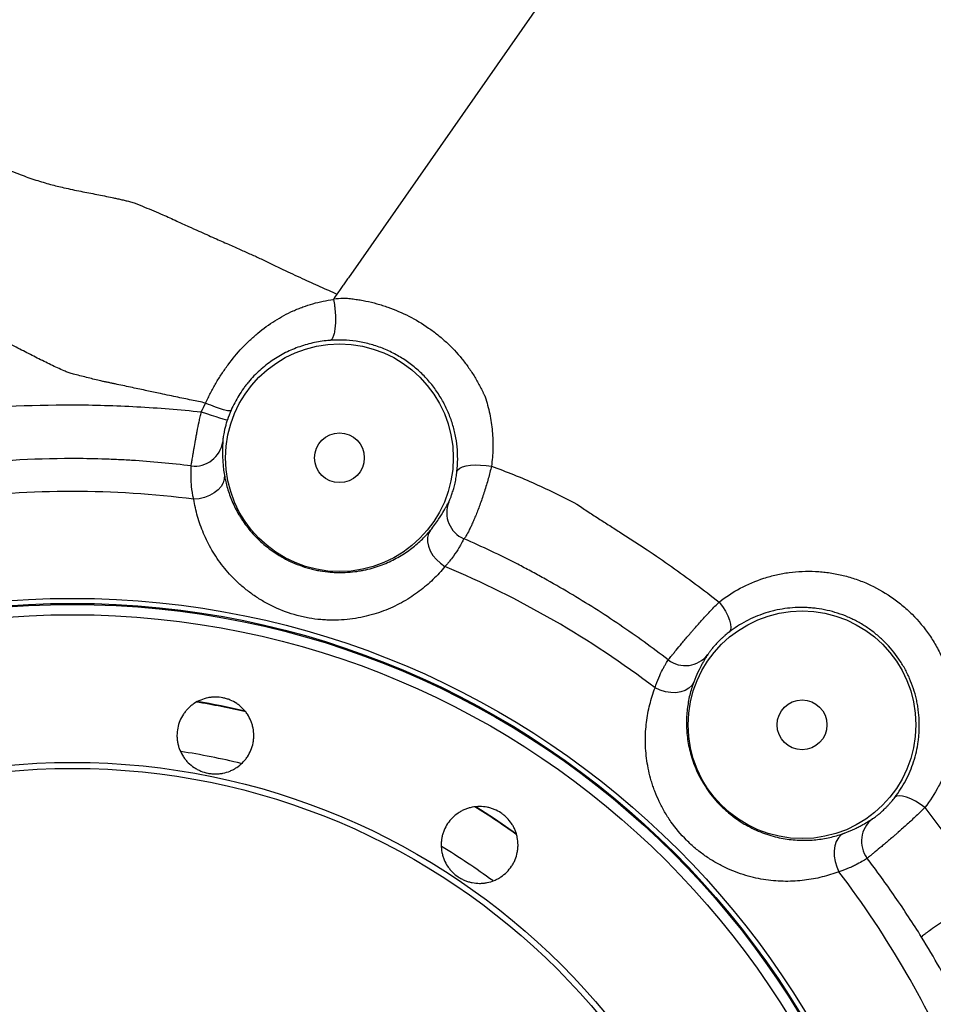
# Model space of a CAD drawing. Header units: millimetres. Extents: x 5255 to 12005, y 4675 to 12925.
# Tile 13 of 15: x 8162 to 9767, y 9466 to 11195. Entities that reach past the tile are written whole.
import ezdxf

# ---------------------------------------------------------------- set-up
doc = ezdxf.new("R2010")
doc.units = ezdxf.units.MM
doc.header["$LTSCALE"] = 5

msp = doc.modelspace()

# ---------------------------------------------------------------- linework, layer by layer
at = {"color": 7, "linetype": 'Continuous', "lineweight": 25}
msp.add_line((9142.3, 11319.7), (8739.3, 10742), dxfattribs=at)
at = {"color": 7, "linetype": 'Continuous', "lineweight": 25, "flags": 128}
for points in [[(8481, 10506.5), (8489.9, 10503.5), (8498.4, 10500.7), (8506.2, 10498.2), (8513, 10496.1), (8518.7, 10494.3), (8522.9, 10493.1), (8525.6, 10492.4), (8526.7, 10492.3)], [(8930.1, 10401.7), (8931.5, 10404.7), (8934.8, 10407.4), (8939.7, 10409.7), (8946.1, 10411.5), (8953.7, 10412.6), (8962.3, 10413.2), (8971.5, 10413.1), (8981.1, 10412.4), (8990.6, 10411.1)], [(8521.5, 10395.6), (8521.4, 10388.9), (8519.5, 10382.1), (8515.8, 10375.5), (8510.4, 10369.4), (8503.6, 10364), (8495.6, 10359.6), (8486.7, 10356.2), (8477.3, 10354), (8467.6, 10353.1)], [(8883.5, 10298.6), (8880.2, 10292.7), (8878.5, 10285.9), (8878.4, 10278.3), (8880, 10270.4), (8883.2, 10262.3), (8887.9, 10254.4), (8894, 10247.1), (8901.1, 10240.5), (8909, 10234.9)], [(9390.4, 10172.4), (9396.4, 10164.4), (9401.6, 10156.2), (9405.9, 10148.1), (9409, 10140.4), (9410.8, 10133.4), (9411.3, 10127.5), (9410.4, 10122.8), (9408.2, 10119.6)], [(9345.9, 10031.6), (9342.5, 10025.8), (9337.4, 10020.9), (9330.9, 10017.1), (9323.2, 10014.5), (9314.7, 10013.2), (9305.5, 10013.4), (9296.1, 10014.9), (9286.8, 10017.7), (9278, 10021.8)], [(9751.8, 9811.3), (9743.8, 9817.2), (9735.5, 9822.4), (9727.4, 9826.7), (9719.8, 9829.8), (9712.9, 9831.6), (9707, 9832.1), (9702.4, 9831.2), (9699.2, 9829.1)], [(9611, 9766.6), (9605.1, 9763.2), (9600.2, 9758.1), (9596.4, 9751.6), (9593.8, 9743.9), (9592.6, 9735.3), (9592.7, 9726.2), (9594.2, 9716.8), (9597.1, 9707.5), (9601.1, 9698.7)]]:
    msp.add_lwpolyline(points, dxfattribs=at)
at = {"color": 8, "linetype": 'Continuous', "lineweight": 25, "flags": 128}
msp.add_lwpolyline([(8963.2, 9813), (8995.8, 9792.1), (9034.9, 9765.1)], dxfattribs=at)
at = {"color": 7, "linetype": 'Continuous', "lineweight": 25}
for centre, radius in [((8723.6, 10425.9), 200), ((8723.6, 10425.9), 43.7), ((8254.5, 8675.2), 1503.7), ((8254.5, 8675.2), 1494.9), ((8254.5, 8675.2), 1493), ((9536.2, 9956.8), 200), ((8254.5, 8675.2), 1475), ((9536.2, 9956.8), 43.8), ((8254.5, 8675.2), 1215.5), ((8254.5, 8675.2), 1205)]:
    msp.add_circle(centre, radius, dxfattribs=at)
for centre, radius, start, end in [((8469.1, 10461.2), 50, 263.1096, 351.8908), ((8254.5, 8675.2), 1691.4, 82.7628, 97.2372), ((8962, 10329.5), 50, 158.1364, 246.8558), ((8254.5, 8675.2), 1691.4, 52.7628, 67.2372), ((9331.3, 10110.4), 49.6, 232.6529, 322.2901), ((9690.2, 9752.2), 49.6, 127.755, 217.2976), ((8254.5, 8675.2), 1691.4, 22.7628, 37.2372)]:
    msp.add_arc(centre, radius, start, end, dxfattribs=at)
at = {"color": 8, "linetype": 'Continuous', "lineweight": 25}
for radius, start, end in [(1339.3, 76.8362, 80.6567), (1340.5, 76.9109, 80.5893), (1249.3, 76.2655, 81.2493), (1339.3, 54.3314, 58.1495), (1249.3, 53.7748, 58.7299)]:
    msp.add_arc((8254.5, 8675.2), radius, start, end, dxfattribs=at)
at = {"color": 7, "linetype": 'Continuous', "lineweight": 25}
for points, knots in [([(11315, 10550.6), (11294.1, 10589.7), (11252.8, 10667.1), (11186.9, 10779.7), (11119.2, 10888.9), (11048.1, 10993.6), (10973.8, 11093.2), (10898.5, 11185.8), (10823.2, 11271.8), (10748.7, 11351.9), (10673.5, 11428.2), (10597.9, 11500.7), (10515.5, 11575.7), (10426.3, 11652.3), (10330.4, 11729.8), (10235.4, 11802.1), (10141.9, 11869.8), (10051.2, 11933), (9963.6, 11992.4), (9879.9, 12048.2), (9800.1, 12101.3), (9749.5, 12137.2), (9724.8, 12154.7)], [0, 0, 0, 0, 0.0580988, 0.1149643, 0.1710037, 0.2264109, 0.2808038, 0.3338962, 0.382793, 0.4305938, 0.4773656, 0.5231311, 0.5678848, 0.6233805, 0.6772649, 0.729475, 0.7798889, 0.8284797, 0.8744424, 0.9185774, 0.9604163, 1, 1, 1, 1]), ([(8488.7, 10522), (8489, 10522.8), (8489.4, 10523.5), (8490, 10525), (8491.1, 10527.2), (8493.5, 10532.4), (8495.7, 10536.7), (8500.1, 10545.3), (8503.2, 10551), (8509.8, 10562.2), (8513.2, 10567.7), (8520.3, 10578.6), (8524.1, 10583.9), (8535.7, 10599.6), (8543.9, 10609.5), (8556.9, 10623.4), (8561.4, 10627.9), (8568.3, 10634.4), (8570.7, 10636.5), (8575.4, 10640.7), (8577.8, 10642.8), (8589.9, 10652.8), (8599.9, 10660.1), (8620.6, 10673.1), (8631.3, 10678.9), (8645.2, 10685.2), (8648, 10686.4), (8653.7, 10688.7), (8656.6, 10689.8), (8665.2, 10693), (8671, 10694.9), (8688.7, 10699.9), (8700.8, 10702.4), (8713.2, 10703.8)], [0, 0, 0, 0, 0.007812, 0.007812, 0.015625, 0.03125, 0.0625, 0.0625, 0.125, 0.125, 0.1875, 0.1875, 0.25, 0.25, 0.375, 0.375, 0.4375, 0.4375, 0.46875, 0.46875, 0.5, 0.5, 0.625, 0.625, 0.75, 0.75, 0.78125, 0.78125, 0.8125, 0.8125, 0.875, 0.875, 1, 1, 1, 1]), ([(8713.2, 10703.8), (8714, 10700.1), (8714.6, 10696.2), (8715.4, 10690.2), (8715.6, 10688.1), (8716, 10684), (8716.1, 10681.9), (8716.4, 10677.8), (8716.5, 10675.7), (8716.6, 10671.7), (8716.6, 10669.6), (8716.6, 10663.7), (8716.4, 10659.9), (8715.9, 10654.6), (8715.7, 10652.8), (8715.3, 10649.6), (8715, 10648.1), (8714.5, 10645.1), (8714.2, 10643.8), (8713.5, 10641.2), (8713.1, 10640.1), (8712.3, 10638), (8711.9, 10637), (8711, 10635.4), (8710.5, 10634.6), (8709.6, 10633.5), (8709.1, 10633), (8708.3, 10632.5), (8708, 10632.4), (8707.5, 10632.2), (8707.2, 10632.1), (8706.9, 10632.1)], [0, 0, 0, 0, 0.125, 0.125, 0.1875, 0.1875, 0.25, 0.25, 0.3125, 0.3125, 0.375, 0.375, 0.5, 0.5, 0.5625, 0.5625, 0.625, 0.625, 0.6875, 0.6875, 0.75, 0.75, 0.8125, 0.8125, 0.875, 0.875, 0.9375, 0.9375, 0.96875, 0.96875, 1, 1, 1, 1]), ([(8730.4, 10706.5), (8730.5, 10706.5), (8730.6, 10706.5), (8730.8, 10706.5), (8731.1, 10706.5), (8731.9, 10706.5), (8733.3, 10706.4), (8734.6, 10706.3), (8737.1, 10706.1), (8738.7, 10705.9), (8743.7, 10705.4), (8747, 10705), (8753.6, 10704.1), (8756.9, 10703.6), (8763.4, 10702.5), (8766.7, 10701.9), (8776.5, 10699.9), (8783, 10698.3), (8792.7, 10695.6), (8795.9, 10694.6), (8802.3, 10692.6), (8805.6, 10691.6), (8821.5, 10686), (8833.8, 10680.6), (8857.6, 10668.4), (8869.1, 10661.6), (8883, 10651.9), (8885.7, 10650), (8891.1, 10646), (8893.7, 10643.9), (8901.5, 10637.6), (8906.5, 10633.3), (8921.2, 10619.8), (8930.2, 10610.2), (8942.8, 10594.8), (8946.8, 10589.5), (8954.4, 10578.7), (8958, 10573.2), (8963.1, 10564.8), (8964.7, 10562), (8967.9, 10556.3), (8969.4, 10553.4), (8972.4, 10547.7), (8973.9, 10544.8), (8976, 10540.4), (8976.7, 10538.9), (8977.8, 10536.7), (8978.3, 10535.6), (8978.9, 10534.3), (8979.1, 10533.7), (8979.3, 10533.4), (8979.4, 10533.2), (8979.4, 10533.1), (8979.4, 10533)], [0, 0, 0, 0, 0.000977, 0.000977, 0.001953, 0.003906, 0.007813, 0.015625, 0.015625, 0.03125, 0.03125, 0.0625, 0.0625, 0.09375, 0.09375, 0.125, 0.125, 0.1875, 0.1875, 0.21875, 0.21875, 0.25, 0.25, 0.375, 0.375, 0.5, 0.5, 0.53125, 0.53125, 0.5625, 0.5625, 0.625, 0.625, 0.75, 0.75, 0.8125, 0.8125, 0.875, 0.875, 0.90625, 0.90625, 0.9375, 0.9375, 0.96875, 0.96875, 0.984375, 0.984375, 0.992187, 0.996094, 0.998047, 0.999023, 0.999023, 1, 1, 1, 1]), ([(8706.9, 10632.1), (8697.7, 10631.4), (8688.7, 10630.1), (8675.5, 10627.3), (8671.1, 10626.3), (8662.4, 10623.8), (8658.1, 10622.5), (8645.4, 10618.1), (8637.1, 10614.6), (8621.1, 10606.5), (8613.3, 10601.9), (8601.9, 10594.2), (8598.1, 10591.4), (8590.8, 10585.6), (8587.2, 10582.6), (8576.7, 10573.2), (8570.1, 10566.3), (8562.3, 10557), (8560.8, 10555.1), (8557.8, 10551.3), (8556.3, 10549.3), (8552.1, 10543.4), (8549.4, 10539.3), (8541.7, 10527), (8537.2, 10518.4), (8533.3, 10509.4)], [0, 0, 0, 0, 0.125, 0.125, 0.1875, 0.1875, 0.25, 0.25, 0.375, 0.375, 0.5, 0.5, 0.5625, 0.5625, 0.625, 0.625, 0.75, 0.75, 0.78125, 0.78125, 0.8125, 0.8125, 0.875, 0.875, 1, 1, 1, 1]), ([(8930.1, 10401.7), (8931.7, 10416.2), (8931.7, 10430.7), (8929.6, 10452.2), (8928.5, 10459.4), (8926.2, 10470.1), (8925.4, 10473.6), (8923.5, 10480.7), (8922.5, 10484.2), (8920.3, 10491.2), (8919.1, 10494.6), (8916.5, 10501.5), (8915.1, 10504.9), (8910.6, 10515), (8907.3, 10521.7), (8901.6, 10531.5), (8899.6, 10534.7), (8895.4, 10541.2), (8893.2, 10544.4), (8886.4, 10553.7), (8881.5, 10559.7), (8871, 10571.1), (8865.4, 10576.5), (8856.6, 10584.2), (8853.5, 10586.7), (8847.3, 10591.5), (8844, 10593.9), (8834.2, 10600.6), (8827.4, 10604.7), (8813.5, 10612.1), (8806.3, 10615.4), (8795.3, 10619.7), (8791.5, 10621), (8783.9, 10623.5), (8780.1, 10624.7), (8768.6, 10627.7), (8760.9, 10629.3), (8745.4, 10631.6), (8737.7, 10632.2), (8728.1, 10632.6), (8726.1, 10632.6), (8722.3, 10632.7), (8720.4, 10632.6), (8714.6, 10632.5), (8710.8, 10632.3), (8706.9, 10632.1)], [0, 0, 0, 0, 0.125, 0.125, 0.1875, 0.1875, 0.21875, 0.21875, 0.25, 0.25, 0.28125, 0.28125, 0.3125, 0.3125, 0.375, 0.375, 0.40625, 0.40625, 0.4375, 0.4375, 0.5, 0.5, 0.5625, 0.5625, 0.59375, 0.59375, 0.625, 0.625, 0.6875, 0.6875, 0.75, 0.75, 0.78125, 0.78125, 0.8125, 0.8125, 0.875, 0.875, 0.9375, 0.9375, 0.953125, 0.953125, 0.96875, 0.96875, 1, 1, 1, 1]), ([(8029.3, 10507.6), (8103.9, 10515.4), (8178.9, 10519.1), (8273.2, 10518.8), (8292.1, 10518.5), (8330, 10517.4), (8348.9, 10516.6), (8405.7, 10513.5), (8443.4, 10510.5), (8481, 10506.5)], [0, 0, 0, 0, 0.5, 0.5, 0.625, 0.625, 0.75, 0.75, 1, 1, 1, 1]), ([(8488.7, 10522), (8494.3, 10519.7), (8499.9, 10517.5), (8510.4, 10513.7), (8515.1, 10512.1), (8523.3, 10509.8), (8526.7, 10509.1), (8531.5, 10508.6), (8532.9, 10508.8), (8533.3, 10509.4)], [0, 0, 0, 0, 0.25, 0.25, 0.5, 0.5, 0.75, 0.75, 1, 1, 1, 1]), ([(8979.4, 10533), (8981.1, 10528.1), (8982.6, 10523.1), (8985.3, 10513.1), (8986.5, 10508), (8989.7, 10492.8), (8991.2, 10482.6), (8993.1, 10462.3), (8993.4, 10452), (8992.9, 10431.6), (8992.1, 10421.3), (8990.6, 10411.1)], [0, 0, 0, 0, 0.125, 0.125, 0.25, 0.25, 0.5, 0.5, 0.75, 0.75, 1, 1, 1, 1]), ([(8463.1, 10411.6), (8463.2, 10412.2), (8463.5, 10413.4), (8463.9, 10415.8), (8464, 10416.8), (8464.4, 10419), (8464.6, 10420.2), (8465.2, 10424.2), (8465.7, 10427.3), (8466.6, 10432.5), (8466.9, 10434.4), (8467.6, 10438.4), (8467.9, 10440.5), (8469, 10447), (8469.8, 10451.6), (8471.2, 10459), (8471.7, 10461.6), (8472.7, 10466.8), (8473.2, 10469.5), (8474.8, 10477.7), (8475.9, 10483.3), (8477.7, 10491.9), (8478.4, 10494.8), (8479.7, 10500.6), (8480.3, 10503.5), (8481, 10506.5)], [0, 0, 0, 0, 0.125, 0.125, 0.1875, 0.1875, 0.25, 0.25, 0.375, 0.375, 0.4375, 0.4375, 0.5, 0.5, 0.625, 0.625, 0.6875, 0.6875, 0.75, 0.75, 0.875, 0.875, 0.9375, 0.9375, 1, 1, 1, 1]), ([(8526.7, 10492.3), (8525.8, 10489.7), (8525, 10487.1), (8523.6, 10482.1), (8523, 10479.7), (8522.1, 10476.3), (8521.8, 10475.1), (8521.4, 10473), (8521.1, 10471.9), (8520.5, 10468.9), (8520.2, 10467.1), (8519.6, 10463.8), (8519.4, 10462.3), (8519, 10459.7), (8518.9, 10458.6), (8518.6, 10455.8), (8518.5, 10454.6), (8518.5, 10454.2)], [0, 0, 0, 0, 0.125, 0.125, 0.25, 0.25, 0.3125, 0.3125, 0.375, 0.375, 0.5, 0.5, 0.625, 0.625, 0.75, 0.75, 1, 1, 1, 1]), ([(8518.3, 10433.5), (8518.3, 10433.5), (8518.2, 10429.7), (8518.6, 10420.4), (8519.7, 10407.3), (8520.9, 10399.5), (8521.5, 10395.6)], [0, 0, 0, 0, 0.000151, 0.49379, 0.746924, 1, 1, 1, 1]), ([(8463.1, 10411.6), (8428.4, 10415.9), (8393.5, 10419.1), (8349.8, 10421.8), (8341, 10422.2), (8323.5, 10423), (8314.8, 10423.4), (8288.5, 10424.2), (8271, 10424.4), (8183.9, 10424.4), (8114.7, 10420.3), (8046, 10412)], [0, 0, 0, 0, 0.25, 0.25, 0.3125, 0.3125, 0.375, 0.375, 0.5, 0.5, 1, 1, 1, 1]), ([(8467.6, 10353.1), (8465.7, 10361.3), (8464.6, 10368.7), (8463.6, 10378.7), (8463.3, 10381.8), (8463.1, 10386.2), (8463, 10387.6), (8462.9, 10390.3), (8462.9, 10391.7), (8462.8, 10397.9), (8462.9, 10401.9), (8463.1, 10406.6), (8463.1, 10407.9), (8463.1, 10410.1), (8463.1, 10411), (8463.1, 10411.6)], [0, 0, 0, 0, 0.25, 0.25, 0.375, 0.375, 0.4375, 0.4375, 0.5, 0.5, 0.75, 0.75, 0.875, 0.875, 1, 1, 1, 1]), ([(8915.6, 10348.1), (8915.6, 10348.2), (8915.7, 10348.4), (8916, 10348.9), (8916.2, 10349.2), (8916.7, 10350.3), (8917.1, 10351.3), (8918, 10353.3), (8918.3, 10354), (8918.9, 10355.6), (8919.2, 10356.4), (8920, 10358.3), (8920.3, 10359.3), (8921.1, 10361.5), (8921.5, 10362.7), (8922.7, 10366.3), (8923.5, 10369.1), (8924.8, 10373.5), (8925.2, 10375.1), (8926, 10378.3), (8926.4, 10379.9), (8927.1, 10383.2), (8927.5, 10384.9), (8928.1, 10388.4), (8928.4, 10390.1), (8929, 10393.5), (8929.2, 10395.1), (8929.7, 10398.4), (8929.9, 10400.1), (8930.1, 10401.7)], [0, 0, 0, 0, 0.0625, 0.0625, 0.125, 0.125, 0.25, 0.25, 0.3125, 0.3125, 0.375, 0.375, 0.4375, 0.4375, 0.5, 0.5, 0.625, 0.625, 0.6875, 0.6875, 0.75, 0.75, 0.8125, 0.8125, 0.875, 0.875, 0.9375, 0.9375, 1, 1, 1, 1]), ([(8990.6, 10411.1), (8988.9, 10403.9), (8987, 10396.6), (8984, 10385.5), (8982.9, 10381.8), (8980.6, 10374.3), (8979.5, 10370.6), (8977.2, 10363.2), (8976, 10359.6), (8973.5, 10352.5), (8972.3, 10348.9), (8968.5, 10338.4), (8966, 10331.9), (8962.3, 10322.8), (8961.1, 10319.8), (8958.7, 10314.2), (8957.5, 10311.5), (8955.3, 10306.5), (8954.2, 10304.2), (8952.6, 10301), (8952.1, 10299.9), (8951.1, 10297.9), (8950.6, 10296.9), (8948.3, 10292.4), (8946.7, 10289.5), (8945, 10286.9), (8944.7, 10286.4), (8944.1, 10285.6), (8943.8, 10285.2), (8943.1, 10284.2), (8942.7, 10283.8), (8942.3, 10283.6)], [0, 0, 0, 0, 0.125, 0.125, 0.1875, 0.1875, 0.25, 0.25, 0.3125, 0.3125, 0.375, 0.375, 0.5, 0.5, 0.5625, 0.5625, 0.625, 0.625, 0.6875, 0.6875, 0.71875, 0.71875, 0.75, 0.75, 0.875, 0.875, 0.90625, 0.90625, 0.9375, 0.9375, 1, 1, 1, 1]), ([(8990.6, 10411.1), (9016.7, 10401.7), (9042.4, 10391.3), (9080.2, 10374.5), (9092.7, 10368.6), (9111.3, 10359.5), (9117.5, 10356.4), (9126.7, 10351.7), (9131.3, 10349.3), (9136.7, 10346.5), (9139.3, 10345), (9140.5, 10344.4), (9141.2, 10344), (9141.6, 10343.8), (9142, 10343.6)], [0, 0, 0, 0, 0.5, 0.5, 0.75, 0.75, 0.875, 0.875, 0.9375, 0.96875, 0.984375, 0.992188, 0.992188, 1, 1, 1, 1]), ([(8521.5, 10395.6), (8522.8, 10387.8), (8524.6, 10380), (8529.2, 10364.4), (8532, 10356.7), (8538.6, 10341.3), (8542.5, 10333.6), (8548.1, 10324), (8549.3, 10322.1), (8551.7, 10318.3), (8553, 10316.4), (8556.8, 10310.7), (8559.6, 10307), (8568.3, 10295.8), (8574.8, 10288.6), (8585.8, 10278), (8589.7, 10274.6), (8598, 10267.8), (8602.4, 10264.5), (8611.5, 10258.1), (8616.3, 10255.1), (8623.8, 10250.7), (8626.4, 10249.3), (8631.6, 10246.5), (8634.3, 10245.2), (8647.9, 10238.8), (8659.3, 10234.6), (8674.4, 10230.5), (8677.5, 10229.8), (8683.5, 10228.4), (8686.5, 10227.8), (8695.6, 10226.3), (8701.5, 10225.5), (8710.5, 10224.7), (8713.5, 10224.6), (8719.4, 10224.3), (8722.4, 10224.3), (8731.1, 10224.3), (8736.7, 10224.5), (8747.7, 10225.4), (8753.1, 10226.1), (8761, 10227.4), (8763.6, 10227.9), (8768.7, 10228.9), (8771.2, 10229.5), (8783.7, 10232.5), (8793, 10235.6), (8806.1, 10240.8), (8810.3, 10242.7), (8818.6, 10246.7), (8822.6, 10248.7), (8834.2, 10255.3), (8841.4, 10260.1), (8854.9, 10270.1), (8861.2, 10275.4), (8873, 10286.6), (8878.4, 10292.5), (8883.5, 10298.6)], [0, 0, 0, 0, 0.0625, 0.0625, 0.125, 0.125, 0.1875, 0.1875, 0.203125, 0.203125, 0.21875, 0.21875, 0.25, 0.25, 0.3125, 0.3125, 0.34375, 0.34375, 0.375, 0.375, 0.40625, 0.40625, 0.421875, 0.421875, 0.4375, 0.4375, 0.5, 0.5, 0.515625, 0.515625, 0.53125, 0.53125, 0.5625, 0.5625, 0.578125, 0.578125, 0.59375, 0.59375, 0.625, 0.625, 0.65625, 0.65625, 0.671875, 0.671875, 0.6875, 0.6875, 0.75, 0.75, 0.78125, 0.78125, 0.8125, 0.8125, 0.875, 0.875, 0.9375, 0.9375, 1, 1, 1, 1]), ([(8909, 10234.9), (8902.5, 10226.9), (8895.5, 10219.3), (8880.4, 10204.8), (8872.4, 10197.9), (8859.5, 10188.2), (8855.1, 10185), (8845.9, 10179), (8841.1, 10176.1), (8826.3, 10167.7), (8816, 10162.7), (8794.1, 10154), (8782.6, 10150.3), (8764.2, 10145.9), (8757.9, 10144.6), (8745.2, 10142.6), (8738.7, 10141.8), (8725.5, 10140.8), (8718.7, 10140.5), (8708.4, 10140.5), (8704.9, 10140.6), (8698, 10140.9), (8694.5, 10141.2), (8684.1, 10142.1), (8677.1, 10143), (8666.7, 10144.9), (8663.2, 10145.6), (8656.2, 10147.1), (8652.7, 10148), (8635.4, 10152.6), (8622.1, 10157.5), (8606.3, 10164.9), (8603.1, 10166.4), (8596.9, 10169.6), (8593.9, 10171.3), (8585, 10176.4), (8579.3, 10180), (8568.3, 10187.6), (8563.1, 10191.5), (8555.5, 10197.7), (8553, 10199.7), (8548.2, 10204), (8545.9, 10206.1), (8534.6, 10216.9), (8526.5, 10225.8), (8515.6, 10239.7), (8512.1, 10244.4), (8505.6, 10254), (8502.6, 10258.8), (8494, 10273.4), (8489.1, 10283.2), (8480.7, 10302.9), (8477.2, 10312.8), (8471.5, 10332.9), (8469.2, 10343), (8467.6, 10353.1)], [0, 0, 0, 0, 0.0625, 0.0625, 0.125, 0.125, 0.15625, 0.15625, 0.1875, 0.1875, 0.25, 0.25, 0.3125, 0.3125, 0.34375, 0.34375, 0.375, 0.375, 0.40625, 0.40625, 0.421875, 0.421875, 0.4375, 0.4375, 0.46875, 0.46875, 0.484375, 0.484375, 0.5, 0.5, 0.5625, 0.5625, 0.578125, 0.578125, 0.59375, 0.59375, 0.625, 0.625, 0.65625, 0.65625, 0.671875, 0.671875, 0.6875, 0.6875, 0.75, 0.75, 0.78125, 0.78125, 0.8125, 0.8125, 0.875, 0.875, 0.9375, 0.9375, 1, 1, 1, 1]), ([(8883.5, 10298.6), (8886.4, 10302.1), (8889.1, 10305.5), (8893.8, 10311.9), (8895.9, 10315), (8901.6, 10323.6), (8904.6, 10328.6), (8907.6, 10333.9), (8908.2, 10334.9), (8909.3, 10336.9), (8909.8, 10337.8), (8911.2, 10340.3), (8912, 10341.8), (8914, 10345.6), (8915, 10347.3), (8915.6, 10348.1)], [0, 0, 0, 0, 0.125, 0.125, 0.25, 0.25, 0.5, 0.5, 0.5625, 0.5625, 0.625, 0.625, 0.75, 0.75, 1, 1, 1, 1]), ([(9142, 10343.6), (9148.4, 10339.1), (9154.9, 10334.7), (9164.7, 10328.3), (9168, 10326.2), (9174.5, 10322), (9177.8, 10319.8), (9187.7, 10313.5), (9194.3, 10309.3), (9207.4, 10300.9), (9214, 10296.6), (9220.6, 10292.4)], [0, 0, 0, 0, 0.25, 0.25, 0.375, 0.375, 0.5, 0.5, 0.75, 0.75, 1, 1, 1, 1]), ([(9220.6, 10292.4), (9224.2, 10290.1), (9227.9, 10287.8), (9235.2, 10283.1), (9238.8, 10280.7), (9249.7, 10273.7), (9257, 10268.9), (9278.6, 10254.5), (9292.8, 10244.7), (9321.1, 10224.7), (9335.2, 10214.5), (9363, 10193.7), (9376.8, 10183.2), (9390.4, 10172.4)], [0, 0, 0, 0, 0.0625, 0.0625, 0.125, 0.125, 0.25, 0.25, 0.5, 0.5, 0.75, 0.75, 1, 1, 1, 1]), ([(8942.3, 10283.6), (8941.7, 10282.7), (8940.7, 10280.9), (8938.6, 10276.9), (8937.7, 10275.4), (8936.3, 10272.7), (8935.7, 10271.8), (8934.6, 10269.8), (8934, 10268.8), (8930.8, 10263.4), (8927.7, 10258.4), (8921.7, 10250.1), (8919.5, 10247.2), (8915.8, 10242.7), (8914.5, 10241.1), (8911.8, 10238), (8910.4, 10236.5), (8909, 10234.9)], [0, 0, 0, 0, 0.25, 0.25, 0.375, 0.375, 0.4375, 0.4375, 0.5, 0.5, 0.75, 0.75, 0.875, 0.875, 0.9375, 0.9375, 1, 1, 1, 1]), ([(9301.2, 10071), (9273.3, 10092.3), (9244.9, 10112.7), (9201.6, 10142), (9187, 10151.6), (9157.6, 10170.2), (9142.8, 10179.3), (9112.9, 10197.1), (9097.8, 10205.7), (9078.9, 10216.2), (9075.1, 10218.3), (9067.4, 10222.5), (9063.6, 10224.6), (9052.2, 10230.7), (9044.5, 10234.8), (9005.9, 10254.7), (8974.4, 10269.6), (8942.3, 10283.6)], [0, 0, 0, 0, 0.25, 0.25, 0.375, 0.375, 0.5, 0.5, 0.625, 0.625, 0.65625, 0.65625, 0.6875, 0.6875, 0.75, 0.75, 1, 1, 1, 1]), ([(9390.4, 10172.4), (9402.2, 10181.6), (9414.7, 10189.7), (9440.9, 10203.7), (9454.7, 10209.6), (9476.5, 10216.6), (9483.8, 10218.6), (9498.6, 10221.9), (9506, 10223.3), (9528.6, 10226.3), (9544, 10227), (9563.5, 10226.1), (9567.4, 10225.8), (9575.2, 10225), (9579.1, 10224.6), (9590.6, 10223), (9598.3, 10221.5), (9613.5, 10218), (9621, 10215.8), (9632.3, 10212.1), (9636, 10210.8), (9643.4, 10207.9), (9647.1, 10206.4), (9665.4, 10198.3), (9679.3, 10190.6), (9699, 10177.1), (9705.4, 10172.3), (9717.8, 10162.1), (9723.8, 10156.6), (9740.8, 10139.6), (9751, 10127.3), (9762.3, 10110.9), (9764.5, 10107.5), (9768.7, 10100.7), (9770.7, 10097.3), (9776.6, 10086.7), (9780.1, 10079.6), (9789.7, 10057.9), (9794.8, 10043), (9799.3, 10023.8), (9800.1, 10019.9), (9801.6, 10012.2), (9802.3, 10008.3), (9803.9, 9996.8), (9804.7, 9989), (9805.5, 9973.6), (9805.5, 9965.9), (9805.1, 9954.4), (9804.8, 9950.5), (9804.2, 9942.9), (9803.8, 9939), (9801.3, 9919.9), (9798, 9905.1), (9791.2, 9883.6), (9788.6, 9876.5), (9782.8, 9862.6), (9779.6, 9855.7), (9769.1, 9835.7), (9761, 9823.1), (9751.8, 9811.3)], [0, 0, 0, 0, 0.0625, 0.0625, 0.125, 0.125, 0.15625, 0.15625, 0.1875, 0.1875, 0.25, 0.25, 0.265625, 0.265625, 0.28125, 0.28125, 0.3125, 0.3125, 0.34375, 0.34375, 0.359375, 0.359375, 0.375, 0.375, 0.4375, 0.4375, 0.46875, 0.46875, 0.5, 0.5, 0.5625, 0.5625, 0.578125, 0.578125, 0.59375, 0.59375, 0.625, 0.625, 0.6875, 0.6875, 0.703125, 0.703125, 0.71875, 0.71875, 0.75, 0.75, 0.78125, 0.78125, 0.796875, 0.796875, 0.8125, 0.8125, 0.875, 0.875, 0.90625, 0.90625, 0.9375, 0.9375, 1, 1, 1, 1]), ([(9301.2, 10071), (9302.3, 10072.3), (9303.8, 10074.1), (9306.8, 10077.7), (9307.9, 10079), (9309.7, 10081.3), (9310.3, 10082), (9311.6, 10083.6), (9312.3, 10084.4), (9315.8, 10088.7), (9319, 10092.6), (9323.4, 10097.9), (9324.3, 10099), (9326.2, 10101.3), (9327.1, 10102.4), (9330, 10105.8), (9332, 10108.2), (9336.1, 10113.1), (9338.3, 10115.5), (9341.6, 10119.4), (9342.7, 10120.7), (9345, 10123.3), (9346.1, 10124.6), (9351.8, 10131.1), (9356.6, 10136.4), (9363.8, 10144.4), (9366.3, 10147.1), (9371.2, 10152.3), (9376, 10157.5), (9380.9, 10162.6), (9385.7, 10167.6), (9388.1, 10170), (9390.4, 10172.4)], [0, 0, 0, 0, 0.125, 0.125, 0.1875, 0.1875, 0.21875, 0.21875, 0.25, 0.25, 0.375, 0.375, 0.40625, 0.40625, 0.4375, 0.4375, 0.5, 0.5, 0.5625, 0.5625, 0.59375, 0.59375, 0.625, 0.625, 0.75, 0.75, 0.8125, 0.8125, 0.875, 0.9375, 0.9375, 1, 1, 1, 1]), ([(9699.2, 9829.1), (9706.4, 9838.5), (9712.8, 9848.4), (9721.2, 9864.3), (9723.7, 9869.7), (9728.4, 9880.7), (9730.4, 9886.3), (9736, 9903.4), (9738.7, 9915.2), (9740.8, 9930.4), (9741.1, 9933.5), (9741.7, 9939.7), (9741.9, 9942.7), (9742.3, 9952), (9742.3, 9958.2), (9741.8, 9970.6), (9741.3, 9976.8), (9740, 9986.1), (9739.5, 9989.2), (9738.4, 9995.5), (9737.8, 9998.6), (9734.2, 10014.2), (9730.2, 10026.3), (9722.6, 10044), (9719.7, 10049.9), (9715, 10058.5), (9713.3, 10061.3), (9709.9, 10066.9), (9708.1, 10069.6), (9698.9, 10083.1), (9690.6, 10093.1), (9679, 10104.7), (9676.6, 10107), (9671.7, 10111.4), (9669.2, 10113.6), (9661.6, 10119.9), (9656.3, 10123.8), (9645.6, 10131), (9640, 10134.4), (9628.6, 10140.6), (9622.8, 10143.5), (9604.8, 10151.2), (9592.6, 10155.1), (9574.1, 10159.2), (9567.9, 10160.3), (9558.5, 10161.6), (9555.4, 10161.9), (9549.1, 10162.4), (9545.9, 10162.6), (9530.2, 10163.2), (9518, 10162.5), (9499.9, 10160), (9494, 10158.9), (9485.1, 10156.8), (9482.2, 10156.1), (9476.4, 10154.5), (9473.5, 10153.6), (9459.1, 10148.9), (9448.2, 10144.2), (9427.4, 10133.2), (9417.5, 10126.8), (9408.2, 10119.6)], [0, 0, 0, 0, 0.0625, 0.0625, 0.09375, 0.09375, 0.125, 0.125, 0.1875, 0.1875, 0.203125, 0.203125, 0.21875, 0.21875, 0.25, 0.25, 0.28125, 0.28125, 0.296875, 0.296875, 0.3125, 0.3125, 0.375, 0.375, 0.40625, 0.40625, 0.421875, 0.421875, 0.4375, 0.4375, 0.5, 0.5, 0.515625, 0.515625, 0.53125, 0.53125, 0.5625, 0.5625, 0.59375, 0.59375, 0.625, 0.625, 0.6875, 0.6875, 0.71875, 0.71875, 0.734375, 0.734375, 0.75, 0.75, 0.8125, 0.8125, 0.84375, 0.84375, 0.859375, 0.859375, 0.875, 0.875, 0.9375, 0.9375, 1, 1, 1, 1]), ([(9408.2, 10119.6), (9407, 10118.8), (9405.9, 10117.8), (9403.6, 10116), (9402.4, 10115), (9400.1, 10113), (9398.9, 10112), (9396.5, 10109.9), (9395.4, 10108.8), (9391.9, 10105.5), (9389.8, 10103.4), (9386.7, 10100.2), (9385.7, 10099.1), (9383.8, 10097.1), (9382.9, 10096.1), (9381.2, 10094.1), (9380.4, 10093.2), (9378.9, 10091.4), (9378.2, 10090.6), (9376.3, 10088.1), (9375.2, 10086.7), (9373.7, 10084.8), (9373.3, 10084.2), (9372.5, 10083.1), (9372.2, 10082.6), (9371.3, 10081.3), (9370.8, 10080.6), (9370.5, 10080.1)], [0, 0, 0, 0, 0.0625, 0.0625, 0.125, 0.125, 0.1875, 0.1875, 0.25, 0.25, 0.375, 0.375, 0.4375, 0.4375, 0.5, 0.5, 0.5625, 0.5625, 0.625, 0.625, 0.75, 0.75, 0.8125, 0.8125, 0.875, 0.875, 1, 1, 1, 1]), ([(9278, 10021.8), (9280, 10028.4), (9282.2, 10034.2), (9286.7, 10044.7), (9288.9, 10049.3), (9292.1, 10055.4), (9293.1, 10057.3), (9295.1, 10060.8), (9296, 10062.4), (9298.6, 10066.8), (9300.1, 10069.2), (9301.2, 10071)], [0, 0, 0, 0, 0.25, 0.25, 0.5, 0.5, 0.625, 0.625, 0.75, 0.75, 1, 1, 1, 1]), ([(9370.5, 10080.1), (9369.4, 10078.3), (9368, 10076.1), (9365.5, 10071.9), (9364.6, 10070.3), (9362.6, 10067), (9361.5, 10065.1), (9358.3, 10059.2), (9355.9, 10054.7), (9351, 10044.2), (9348.4, 10038.4), (9345.9, 10031.6)], [0, 0, 0, 0, 0.25, 0.25, 0.375, 0.375, 0.5, 0.5, 0.75, 0.75, 1, 1, 1, 1]), ([(9601.1, 9698.7), (9591.5, 9695), (9581.6, 9691.9), (9561.4, 9686.9), (9551, 9684.9), (9534.9, 9683), (9529.5, 9682.5), (9518.5, 9681.9), (9513, 9681.7), (9496, 9681.9), (9484.5, 9682.7), (9461.2, 9686.1), (9449.4, 9688.6), (9431.2, 9694), (9425.2, 9696.1), (9413.1, 9700.7), (9407.1, 9703.2), (9395.2, 9708.9), (9389.2, 9712.1), (9380.3, 9717.3), (9377.3, 9719.1), (9371.5, 9722.8), (9368.6, 9724.8), (9360, 9730.8), (9354.4, 9735.1), (9346.3, 9741.9), (9343.6, 9744.2), (9338.4, 9749.1), (9335.8, 9751.6), (9323.1, 9764.3), (9314, 9775.1), (9304, 9789.4), (9302, 9792.3), (9298.3, 9798.2), (9296.5, 9801.2), (9291.3, 9810.1), (9288.2, 9816), (9282.5, 9828.1), (9279.9, 9834.1), (9276.4, 9843.2), (9275.3, 9846.2), (9273.3, 9852.3), (9272.3, 9855.3), (9267.9, 9870.3), (9265.4, 9882.1), (9262.8, 9899.6), (9262.2, 9905.4), (9261.4, 9916.9), (9261.1, 9922.6), (9261, 9939.5), (9261.7, 9950.4), (9264.3, 9971.7), (9266.2, 9982.1), (9271.3, 10002.3), (9274.4, 10012.2), (9278, 10021.8)], [0, 0, 0, 0, 0.0625, 0.0625, 0.125, 0.125, 0.15625, 0.15625, 0.1875, 0.1875, 0.25, 0.25, 0.3125, 0.3125, 0.34375, 0.34375, 0.375, 0.375, 0.40625, 0.40625, 0.421875, 0.421875, 0.4375, 0.4375, 0.46875, 0.46875, 0.484375, 0.484375, 0.5, 0.5, 0.5625, 0.5625, 0.578125, 0.578125, 0.59375, 0.59375, 0.625, 0.625, 0.65625, 0.65625, 0.671875, 0.671875, 0.6875, 0.6875, 0.75, 0.75, 0.78125, 0.78125, 0.8125, 0.8125, 0.875, 0.875, 0.9375, 0.9375, 1, 1, 1, 1]), ([(9345.9, 10031.6), (9343.2, 10024.2), (9340.8, 10016.5), (9337, 10000.8), (9335.6, 9992.7), (9333.6, 9976), (9333.1, 9967.4), (9333.2, 9956.3), (9333.3, 9954.1), (9333.5, 9949.6), (9333.6, 9947.3), (9334.1, 9940.4), (9334.6, 9935.8), (9336.6, 9921.8), (9338.6, 9912.3), (9342.9, 9897.7), (9344.5, 9892.7), (9348.3, 9882.6), (9350.4, 9877.6), (9355.1, 9867.6), (9357.7, 9862.5), (9362.1, 9855), (9363.6, 9852.5), (9366.8, 9847.5), (9368.4, 9845), (9377, 9832.6), (9384.8, 9823.2), (9395.8, 9812.2), (9398.1, 9810), (9402.7, 9805.9), (9405, 9803.8), (9412, 9798), (9416.8, 9794.3), (9424.2, 9789.2), (9426.7, 9787.5), (9431.7, 9784.3), (9434.2, 9782.8), (9441.8, 9778.5), (9446.8, 9775.9), (9456.8, 9771.1), (9461.8, 9769), (9469.2, 9766.2), (9471.7, 9765.3), (9476.7, 9763.7), (9479.2, 9762.9), (9491.5, 9759.3), (9501, 9757.3), (9515, 9755.3), (9519.6, 9754.8), (9528.7, 9754.1), (9533.2, 9753.9), (9546.6, 9753.8), (9555.2, 9754.3), (9571.9, 9756.2), (9580.1, 9757.7), (9595.8, 9761.5), (9603.5, 9763.9), (9611, 9766.6)], [0, 0, 0, 0, 0.0625, 0.0625, 0.125, 0.125, 0.1875, 0.1875, 0.203125, 0.203125, 0.21875, 0.21875, 0.25, 0.25, 0.3125, 0.3125, 0.34375, 0.34375, 0.375, 0.375, 0.40625, 0.40625, 0.421875, 0.421875, 0.4375, 0.4375, 0.5, 0.5, 0.515625, 0.515625, 0.53125, 0.53125, 0.5625, 0.5625, 0.578125, 0.578125, 0.59375, 0.59375, 0.625, 0.625, 0.65625, 0.65625, 0.671875, 0.671875, 0.6875, 0.6875, 0.75, 0.75, 0.78125, 0.78125, 0.8125, 0.8125, 0.875, 0.875, 0.9375, 0.9375, 1, 1, 1, 1]), ([(8479.9, 10000.3), (8484, 10002), (8488.2, 10003.3), (8494.7, 10004.6), (8496.9, 10004.9), (8501.3, 10005.3), (8503.5, 10005.5), (8510.1, 10005.5), (8514.5, 10005), (8521, 10003.7), (8523.2, 10003.2), (8527.4, 10001.9), (8529.5, 10001.2), (8535.6, 9998.6), (8539.5, 9996.6), (8545, 9992.9), (8546.8, 9991.5), (8550.2, 9988.7), (8553.5, 9985.8), (8556.5, 9982.5), (8559.3, 9979.1), (8560.6, 9977.3), (8564.3, 9971.8), (8566.4, 9967.9), (8568.9, 9961.8), (8569.6, 9959.7), (8570.9, 9955.5), (8571.5, 9953.3), (8572.8, 9946.8), (8573.2, 9942.4), (8573.2, 9935.8), (8573.1, 9933.6), (8572.7, 9929.1), (8572.3, 9927), (8571.1, 9920.5), (8569.8, 9916.3), (8566.4, 9908), (8564.3, 9904.1), (8560.6, 9898.7), (8559.3, 9896.9), (8556.5, 9893.5), (8555, 9891.8), (8550.3, 9887.1), (8546.9, 9884.3), (8541.4, 9880.6), (8539.5, 9879.5), (8535.6, 9877.4), (8533.6, 9876.4), (8527.5, 9873.9), (8523.3, 9872.6), (8516.8, 9871.3), (8514.5, 9871), (8510.1, 9870.6), (8505.7, 9870.4), (8501.4, 9870.6), (8497, 9871), (8494.8, 9871.3), (8488.2, 9872.6), (8484, 9873.9), (8477.9, 9876.4), (8475.9, 9877.4), (8472, 9879.4), (8470.1, 9880.6), (8464.6, 9884.3), (8461.2, 9887.1), (8456.5, 9891.7), (8455, 9893.4), (8452.1, 9896.8), (8450.8, 9898.6), (8447.2, 9904.1), (8445.1, 9908), (8442.5, 9914.1), (8441.8, 9916.2), (8440.5, 9920.4), (8439.9, 9922.6), (8439.1, 9926.9), (8438.8, 9929.1), (8438.3, 9933.5), (8438.2, 9935.7), (8438.2, 9942.3), (8438.6, 9946.7), (8440.3, 9955.4), (8441.6, 9959.7), (8445, 9967.8), (8447.1, 9971.7), (8450.8, 9977.2), (8452.1, 9979), (8454.9, 9982.4), (8457.9, 9985.7), (8461.1, 9988.7), (8464.5, 9991.5), (8466.3, 9992.8), (8471.8, 9996.5), (8475.8, 9998.6), (8479.9, 10000.3)], [0, 0, 0, 0, 0.03125, 0.03125, 0.046875, 0.046875, 0.0625, 0.0625, 0.09375, 0.09375, 0.109375, 0.109375, 0.125, 0.125, 0.15625, 0.15625, 0.171875, 0.171875, 0.1875, 0.203125, 0.203125, 0.21875, 0.21875, 0.25, 0.25, 0.265625, 0.265625, 0.28125, 0.28125, 0.3125, 0.3125, 0.328125, 0.328125, 0.34375, 0.34375, 0.375, 0.375, 0.40625, 0.40625, 0.421875, 0.421875, 0.4375, 0.4375, 0.46875, 0.46875, 0.484375, 0.484375, 0.5, 0.5, 0.53125, 0.53125, 0.546875, 0.546875, 0.5625, 0.578125, 0.578125, 0.59375, 0.59375, 0.625, 0.625, 0.640625, 0.640625, 0.65625, 0.65625, 0.6875, 0.6875, 0.703125, 0.703125, 0.71875, 0.71875, 0.75, 0.75, 0.765625, 0.765625, 0.78125, 0.78125, 0.796875, 0.796875, 0.8125, 0.8125, 0.84375, 0.84375, 0.875, 0.875, 0.90625, 0.90625, 0.921875, 0.921875, 0.9375, 0.953125, 0.953125, 0.96875, 0.96875, 1, 1, 1, 1]), ([(9659.8, 9791.4), (9660.3, 9791.7), (9661, 9792.2), (9662.7, 9793.4), (9663.8, 9794.1), (9666.3, 9796), (9667.7, 9797.1), (9670.1, 9799.1), (9671, 9799.7), (9672.8, 9801.2), (9673.7, 9802), (9676.6, 9804.6), (9678.6, 9806.4), (9681.8, 9809.5), (9682.9, 9810.6), (9685.1, 9812.8), (9686.2, 9813.9), (9688.3, 9816.2), (9689.4, 9817.4), (9691.6, 9819.8), (9692.6, 9820.9), (9695.6, 9824.5), (9697.4, 9826.8), (9699.2, 9829.1)], [0, 0, 0, 0, 0.125, 0.125, 0.25, 0.25, 0.375, 0.375, 0.4375, 0.4375, 0.5, 0.5, 0.625, 0.625, 0.6875, 0.6875, 0.75, 0.75, 0.8125, 0.8125, 0.875, 0.875, 1, 1, 1, 1]), ([(8969.8, 9813.2), (8974.3, 9813.2), (8978.7, 9812.8), (8985.1, 9811.5), (8987.3, 9811), (8991.5, 9809.7), (8993.6, 9808.9), (8999.8, 9806.4), (9003.6, 9804.3), (9009.1, 9800.6), (9010.9, 9799.3), (9014.4, 9796.5), (9016, 9795), (9020.7, 9790.3), (9023.5, 9786.9), (9027.2, 9781.4), (9028.3, 9779.5), (9030.4, 9775.6), (9032.3, 9771.6), (9033.8, 9767.5), (9035.1, 9763.2), (9035.6, 9761.1), (9036.9, 9754.5), (9037.3, 9750.1), (9037.3, 9743.5), (9037.2, 9741.3), (9036.8, 9736.9), (9036.5, 9734.7), (9035.2, 9728.2), (9033.9, 9724), (9031.4, 9717.9), (9030.4, 9715.9), (9028.3, 9711.9), (9027.2, 9710.1), (9023.5, 9704.6), (9020.7, 9701.2), (9014.4, 9694.9), (9011, 9692.1), (9005.5, 9688.4), (9003.6, 9687.3), (8999.7, 9685.2), (8997.7, 9684.2), (8991.6, 9681.7), (8987.4, 9680.4), (8980.9, 9679.1), (8978.7, 9678.8), (8974.3, 9678.3), (8972.1, 9678.2), (8965.4, 9678.2), (8961.1, 9678.6), (8954.5, 9679.9), (8952.4, 9680.5), (8948.1, 9681.8), (8944, 9683.2), (8940, 9685.1), (8936.1, 9687.2), (8934.2, 9688.3), (8928.7, 9692), (8925.3, 9694.8), (8920.6, 9699.5), (8919.1, 9701.1), (8916.3, 9704.6), (8914.9, 9706.4), (8911.3, 9711.9), (8909.2, 9715.7), (8906.6, 9721.9), (8905.9, 9724), (8904.6, 9728.2), (8904.1, 9730.3), (8902.8, 9736.8), (8902.3, 9741.2), (8902.3, 9747.9), (8902.4, 9750.1), (8902.9, 9754.5), (8903.2, 9756.7), (8904, 9761), (8904.6, 9763.1), (8905.8, 9767.3), (8906.6, 9769.5), (8909.1, 9775.6), (8911.2, 9779.5), (8916.1, 9786.8), (8918.9, 9790.3), (8925.2, 9796.5), (8928.6, 9799.3), (8934.1, 9803), (8936, 9804.2), (8939.9, 9806.3), (8943.9, 9808.1), (8948, 9809.6), (8952.2, 9810.9), (8954.4, 9811.5), (8961, 9812.8), (8965.4, 9813.2), (8969.8, 9813.2)], [0, 0, 0, 0, 0.03125, 0.03125, 0.046875, 0.046875, 0.0625, 0.0625, 0.09375, 0.09375, 0.109375, 0.109375, 0.125, 0.125, 0.15625, 0.15625, 0.171875, 0.171875, 0.1875, 0.203125, 0.203125, 0.21875, 0.21875, 0.25, 0.25, 0.265625, 0.265625, 0.28125, 0.28125, 0.3125, 0.3125, 0.328125, 0.328125, 0.34375, 0.34375, 0.375, 0.375, 0.40625, 0.40625, 0.421875, 0.421875, 0.4375, 0.4375, 0.46875, 0.46875, 0.484375, 0.484375, 0.5, 0.5, 0.53125, 0.53125, 0.546875, 0.546875, 0.5625, 0.578125, 0.578125, 0.59375, 0.59375, 0.625, 0.625, 0.640625, 0.640625, 0.65625, 0.65625, 0.6875, 0.6875, 0.703125, 0.703125, 0.71875, 0.71875, 0.75, 0.75, 0.765625, 0.765625, 0.78125, 0.78125, 0.796875, 0.796875, 0.8125, 0.8125, 0.84375, 0.84375, 0.875, 0.875, 0.90625, 0.90625, 0.921875, 0.921875, 0.9375, 0.953125, 0.953125, 0.96875, 0.96875, 1, 1, 1, 1]), ([(9751.8, 9811.3), (9747, 9806.5), (9742, 9801.7), (9734.3, 9794.4), (9731.7, 9792), (9726.4, 9787), (9723.7, 9784.6), (9715.8, 9777.3), (9710.5, 9772.6), (9703.9, 9766.8), (9702.6, 9765.7), (9700, 9763.4), (9698.7, 9762.3), (9694.9, 9759), (9692.4, 9756.9), (9687.6, 9752.7), (9685.2, 9750.7), (9681.8, 9747.8), (9680.6, 9746.9), (9678.4, 9745), (9677.3, 9744.1), (9672, 9739.7), (9668.2, 9736.6), (9663.1, 9732.4), (9661.5, 9731.1), (9658.6, 9728.7), (9657.3, 9727.6), (9654.9, 9725.7), (9653.9, 9724.8), (9652.1, 9723.3), (9651.3, 9722.7), (9650.7, 9722.1)], [0, 0, 0, 0, 0.125, 0.125, 0.1875, 0.1875, 0.25, 0.25, 0.375, 0.375, 0.40625, 0.40625, 0.4375, 0.4375, 0.5, 0.5, 0.5625, 0.5625, 0.59375, 0.59375, 0.625, 0.625, 0.75, 0.75, 0.8125, 0.8125, 0.875, 0.875, 0.9375, 0.9375, 1, 1, 1, 1]), ([(9751.8, 9811.3), (9771, 9786.8), (9789.6, 9761.8), (9825.7, 9711.1), (9843.2, 9685.3), (9860.1, 9659.1)], [0, 0, 0, 0, 0.5, 0.5, 1, 1, 1, 1]), ([(9611, 9766.6), (9617.8, 9769.1), (9623.8, 9771.7), (9631.8, 9775.5), (9634.2, 9776.7), (9638.9, 9779.1), (9641, 9780.3), (9647, 9783.6), (9650.3, 9785.6), (9655.9, 9789), (9658.1, 9790.4), (9659.8, 9791.4)], [0, 0, 0, 0, 0.25, 0.25, 0.375, 0.375, 0.5, 0.5, 0.75, 0.75, 1, 1, 1, 1]), ([(9650.7, 9722.1), (9648.9, 9721), (9646.6, 9719.6), (9640.8, 9716.1), (9637.4, 9714.1), (9631.2, 9710.9), (9629, 9709.8), (9624.3, 9707.5), (9621.8, 9706.4), (9613.8, 9703), (9607.8, 9700.7), (9601.1, 9698.7)], [0, 0, 0, 0, 0.25, 0.25, 0.5, 0.5, 0.625, 0.625, 0.75, 0.75, 1, 1, 1, 1]), ([(9746.1, 9583.9), (9731.3, 9607.7), (9715.9, 9631.2), (9684.1, 9677.2), (9667.7, 9699.9), (9650.7, 9722.1)], [0, 0, 0, 0, 0.5, 0.5, 1, 1, 1, 1]), ([(9860.1, 9659.1), (9854.1, 9655.6), (9848.1, 9651.9), (9838.8, 9646.2), (9835.6, 9644.3), (9829.3, 9640.4), (9826.1, 9638.4), (9816.8, 9632.5), (9810.6, 9628.6), (9801.5, 9622.8), (9798.6, 9620.9), (9792.8, 9617.2), (9790, 9615.4), (9784.6, 9611.8), (9782, 9610.1), (9778.2, 9607.5), (9776.9, 9606.7), (9774.5, 9605), (9773.3, 9604.2), (9767.6, 9600.3), (9763.5, 9597.4), (9759, 9594.2), (9758.1, 9593.6), (9756.5, 9592.4), (9755.7, 9591.8), (9753.5, 9590.2), (9752.2, 9589.2), (9749.9, 9587.3), (9748.9, 9586.5), (9747.6, 9585.4), (9747.3, 9585.1), (9746.6, 9584.5), (9746.3, 9584.2), (9746.1, 9583.9)], [0, 0, 0, 0, 0.125, 0.125, 0.1875, 0.1875, 0.25, 0.25, 0.375, 0.375, 0.4375, 0.4375, 0.5, 0.5, 0.5625, 0.5625, 0.59375, 0.59375, 0.625, 0.625, 0.75, 0.75, 0.78125, 0.78125, 0.8125, 0.8125, 0.875, 0.875, 0.9375, 0.9375, 0.96875, 0.96875, 1, 1, 1, 1]), ([(9860.8, 9361.7), (9844.5, 9399.9), (9826.9, 9437.6), (9798.2, 9493.1), (9788.3, 9511.5), (9767.7, 9547.9), (9757.1, 9566), (9746.1, 9583.9)], [0, 0, 0, 0, 0.5, 0.5, 0.75, 0.75, 1, 1, 1, 1])]:
    msp.add_open_spline(points, degree=3, knots=knots, dxfattribs=at)
at = {"color": 8, "linetype": 'Continuous', "lineweight": 25}
for points, knots in [([(7920.1, 11016.9), (7920.1, 11017), (7919.4, 11017.2), (7922.9, 11015.8), (7931.8, 11012.2), (7945.4, 11007.1), (7961.9, 11001.3), (7976.5, 10996.7), (7987.8, 10993.1), (7996.7, 10990), (8006.7, 10986.4), (8021.9, 10980.5), (8043.4, 10972), (8071.7, 10960.6), (8101.4, 10948.5), (8131.8, 10936), (8161.7, 10923.6), (8189.6, 10913.8), (8215.3, 10906.2), (8241.5, 10899.7), (8268.5, 10894.1), (8296.8, 10888.6), (8317.9, 10884.4), (8332.1, 10881.4), (8339.7, 10879.7), (8347.2, 10878), (8355, 10876.1), (8366.4, 10873.2), (8380.5, 10866.4), (8397.4, 10859.7), (8416.4, 10851.8), (8436.6, 10842.2), (8457.6, 10832.7), (8479.8, 10822.7), (8503.1, 10812.3), (8527.4, 10801.4), (8548.7, 10792), (8567.9, 10783.5), (8586.4, 10775.1), (8605.1, 10766.1), (8628.9, 10754.4), (8657.2, 10741.3), (8688.9, 10727), (8709.3, 10717.8), (8719.2, 10713.3)], [0, 0, 0, 0, 0.006953, 0.059038, 0.110567, 0.161011, 0.210133, 0.25753, 0.275635, 0.291733, 0.308064, 0.324529, 0.357581, 0.390336, 0.422422, 0.453837, 0.484205, 0.511935, 0.537237, 0.56053, 0.589117, 0.615636, 0.640752, 0.647625, 0.654455, 0.66126, 0.668053, 0.67539, 0.691857, 0.706663, 0.721138, 0.743499, 0.762317, 0.778626, 0.804021, 0.826005, 0.844952, 0.861824, 0.878155, 0.895469, 0.913467, 0.944286, 0.972815, 1, 1, 1, 1]), ([(8488.7, 10522), (8480.4, 10523.7), (8463, 10527.3), (8435.2, 10533.1), (8408.2, 10538.8), (8381.6, 10544.5), (8356.2, 10549.9), (8336.5, 10554.1), (8323.5, 10556.9), (8317.3, 10558.2), (8310.9, 10559.5), (8299.2, 10561.9), (8281.8, 10566.4), (8264, 10571.1), (8252, 10573.7), (8247.2, 10575.8), (8243.7, 10577.1), (8233.4, 10581.4), (8216.3, 10589.2), (8192.4, 10601.1), (8167.8, 10613.9), (8141.4, 10627.4), (8113.5, 10640.3), (8083.2, 10652.4), (8050.4, 10663.1), (8015.5, 10673.8), (7981.1, 10685), (7950.1, 10695.1), (7923.2, 10703.8), (7905.9, 10709.4), (7892.8, 10712.9), (7888.7, 10715.7), (7883, 10719), (7877.4, 10722.2), (7869, 10726.9), (7858, 10733), (7845.4, 10739.8), (7834.5, 10745.6), (7826.3, 10750), (7821.2, 10752.8), (7820.8, 10753), (7820.6, 10753.2)], [0, 0, 0, 0, 0.025021, 0.05244, 0.083516, 0.106497, 0.132715, 0.159942, 0.165919, 0.172145, 0.178636, 0.184989, 0.207602, 0.2314, 0.239794, 0.243477, 0.247154, 0.250825, 0.276844, 0.303584, 0.331637, 0.362018, 0.396045, 0.428422, 0.465234, 0.504748, 0.544771, 0.585154, 0.61839, 0.650181, 0.662337, 0.679213, 0.696953, 0.714545, 0.732171, 0.776642, 0.821588, 0.866945, 0.912599, 0.957926, 1, 1, 1, 1]), ([(8518.5, 10454.2), (8518.6, 10453.8), (8518.6, 10452.2), (8518.4, 10446.8), (8518.3, 10438), (8518.3, 10433.5)], [0, 0, 0, 0, 0.124408, 0.558455, 1, 1, 1, 1])]:
    msp.add_open_spline(points, degree=3, knots=knots, dxfattribs=at)
at = {"color": 7, "linetype": 'Continuous', "lineweight": 25}
for points in [[(8739.3, 10742), (8737.6, 10739.5), (8734.3, 10734.9), (8729.7, 10728.3), (8724.9, 10721.4), (8721.4, 10716.4), (8719.2, 10713.3)], [(8719.2, 10713.3), (8717.4, 10710.6), (8715.4, 10707.9), (8713.5, 10705.1)], [(8713.2, 10703.8), (8713.1, 10704.3), (8713.3, 10704.7), (8713.6, 10705.1)], [(8713.5, 10705.1), (8719.1, 10705.8), (8724.8, 10706.2), (8730.4, 10706.5)], [(8481, 10506.5), (8483.3, 10511.9), (8485.9, 10517.1), (8488.8, 10522.1)], [(8533.3, 10509.4), (8530.9, 10503.8), (8528.7, 10498.1), (8526.7, 10492.3)]]:
    msp.add_open_spline(points, degree=3, dxfattribs=at)

doc.saveas('drawing.dxf')
